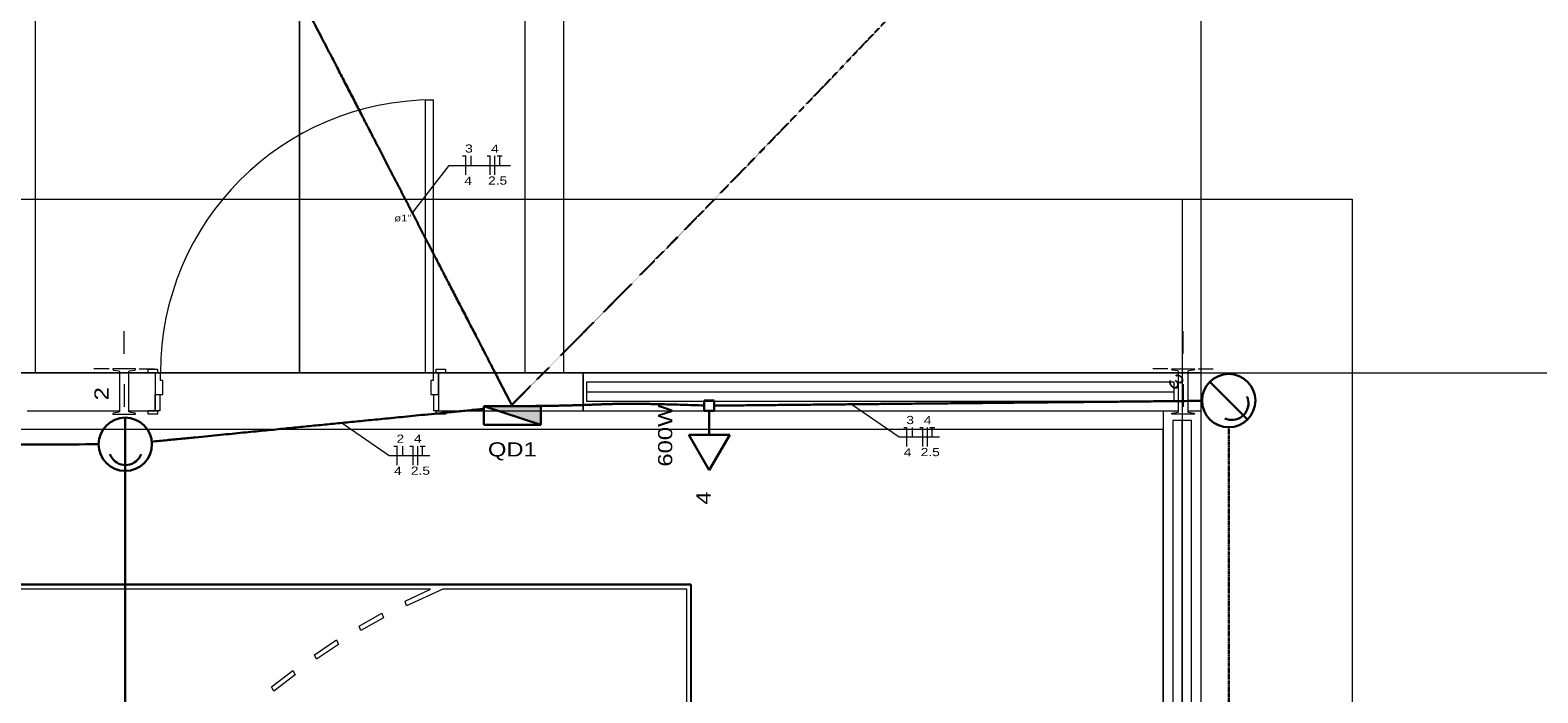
# Model space of a CAD drawing. Header units: millimetres. Extents: x 10050 to 25386, y -10594 to -3144.
# Tile 17 of 29: x 18532 to 20128, y -7674 to -6973. Entities that reach past the tile are written whole.
import ezdxf

# ---------------------------------------------------------------- set-up
doc = ezdxf.new("R2010")
doc.units = ezdxf.units.MM
doc.linetypes.add('JIS_02_1.2', pattern=[0.25, 0.125, -0.125])
for name, color, linetype, lineweight in [('DI-Pontilhado', 7, 'Continuous', 20), ('EL-Condutos', 4, 'Continuous', 30), ('EL-Fios', 9, 'Continuous', 20), ('EL-Textos condutos', 7, 'Continuous', 20), ('EL-Textos fios', 7, 'Continuous', 20), ('P-SIMBOL', 3, 'Continuous', 30), ('Textos', 7, 'Continuous', 5)]:
    doc.layers.add(name, color=color, linetype=linetype, lineweight=lineweight)
for name, color, linetype in [('Interior - Mobiliário', 7, 'Continuous'), ('Linha _ Trama.2D', 7, 'Continuous'), ('Portas ARCHICAD', 7, 'Continuous')]:
    doc.layers.add(name, color=color, linetype=linetype)
doc.styles.add('ARIAL', font='arial.ttf', dxfattribs={"width": 1.2})

msp = doc.modelspace()

# ---------------------------------------------------------------- hatches: boundary and pattern name
at = {"layer": 'P-SIMBOL', "linetype": 'Continuous'}
msp.add_hatch(color=256, dxfattribs=at).paths.add_polyline_path([(19072.07, -7390.39), (19072.07, -7370.41), (19011.88, -7370.41)])

# ---------------------------------------------------------------- linework, layer by layer
at = {"layer": 'DI-Pontilhado'}
for points in [[(18816.68, -4935.3), (18816.68, -7335.3)], [(19096.06, -4935.3), (19096.06, -7335.3)]]:
    msp.add_lwpolyline(points, dxfattribs=at)
msp.add_lwpolyline([(19056.37, -4935.3), (20336.94, -4935.3), (20336.94, -6090.68), (20336.94, -6348.88), (20336.94, -9935.3), (19771.06, -9935.3), (19771.06, -7335.3), (19055.56, -7335.3)], close=True, dxfattribs=at)
at = {"layer": 'EL-Condutos', "linetype": 'JIS_02_1.2'}
for points in [[(19040.53, -7370.08), (19288.36, -7118.3), (19515.84, -6879.33), (19723.92, -6652.75), (19913.58, -6438.12), (20085.76, -6235.02), (20241.43, -6043.01), (20381.55, -5861.67), (20507.08, -5690.57), (20618.97, -5529.28), (20718.19, -5377.38), (20805.7, -5234.42), (20882.46, -5099.99), (20949.42, -4973.66), (21007.55, -4855), (21057.81, -4743.57), (21101.15, -4638.95), (21138.54, -4540.72), (21170.94, -4448.43), (21199.31, -4361.67), (21224.6, -4280.01), (21247.78, -4203.01), (21269.8, -4130.25), (21291.64, -4061.3), (21314.23, -3995.72), (21338.56, -3933.1), (21365.57, -3873.01), (21396.23, -3815), (21431.49, -3758.66), (21472.32, -3703.56), (21519.67, -3649.27)], [(19800.39, -7393.58), (19800.46, -7510.84), (19800.52, -7620.69), (19800.57, -7723.65), (19800.63, -7820.24), (19800.68, -7911.01), (19800.72, -7996.47), (19800.77, -8077.17), (19800.81, -8153.63), (19800.85, -8226.37), (19800.89, -8295.94), (19800.92, -8362.85), (19800.96, -8427.65), (19800.99, -8490.85), (19801.03, -8553), (19801.06, -8614.62), (19801.09, -8676.23), (19801.13, -8738.38), (19801.16, -8801.58), (19801.2, -8866.38), (19801.23, -8933.29), (19801.27, -9002.86), (19801.31, -9075.6), (19801.35, -9152.06), (19801.4, -9232.76), (19801.44, -9318.22), (19801.49, -9408.99), (19801.55, -9505.59), (19801.6, -9608.54), (19801.66, -9718.39), (19801.73, -9835.66)]]:
    msp.add_spline(points, degree=3, dxfattribs=at)
at = {"layer": 'EL-Condutos', "linetype": 'Continuous'}
for points in [[(19041.98, -7370.41), (19031.52, -7350.23), (19021.72, -7331.29), (19012.51, -7313.51), (19003.86, -7296.8), (18995.73, -7281.09), (18988.06, -7266.28), (18980.82, -7252.29), (18973.96, -7239.04), (18967.43, -7226.44), (18961.2, -7214.41), (18955.22, -7202.85), (18949.44, -7191.7), (18943.82, -7180.85), (18938.33, -7170.23), (18932.9, -7159.75), (18927.5, -7149.33), (18922.09, -7138.87), (18916.62, -7128.31), (18911.05, -7117.54), (18905.33, -7106.5), (18899.41, -7095.08), (18893.27, -7083.21), (18886.84, -7070.8), (18880.1, -7057.77), (18872.98, -7044.03), (18865.46, -7029.49), (18857.48, -7014.08), (18849, -6997.7), (18839.98, -6980.28), (18830.37, -6961.72)], [(19012.11, -7373.36), (18995.93, -7374.96), (18980.67, -7376.46), (18966.28, -7377.88), (18952.68, -7379.22), (18939.81, -7380.49), (18927.61, -7381.7), (18916, -7382.84), (18904.92, -7383.94), (18894.3, -7384.98), (18884.08, -7385.99), (18874.18, -7386.97), (18864.55, -7387.92), (18855.12, -7388.85), (18845.82, -7389.77), (18836.58, -7390.68), (18827.33, -7391.59), (18818.02, -7392.51), (18808.57, -7393.44), (18798.91, -7394.4), (18788.99, -7395.38), (18778.72, -7396.39), (18768.06, -7397.44), (18756.92, -7398.54), (18745.25, -7399.69), (18732.97, -7400.9), (18720.03, -7402.18), (18706.35, -7403.53), (18691.86, -7404.96), (18676.5, -7406.47), (18660.21, -7408.08)], [(19041.98, -7370.41), (19052.68, -7370.4), (19062.48, -7370.35), (19071.47, -7370.28), (19079.69, -7370.18), (19087.21, -7370.06), (19094.11, -7369.93), (19100.46, -7369.78), (19106.3, -7369.62), (19111.72, -7369.45), (19116.79, -7369.28), (19121.55, -7369.11), (19126.09, -7368.94), (19130.48, -7368.77), (19134.76, -7368.61), (19139.02, -7368.47), (19143.33, -7368.33), (19147.73, -7368.22), (19152.31, -7368.13), (19157.14, -7368.06), (19162.26, -7368.02), (19167.77, -7368), (19173.71, -7368.03), (19180.16, -7368.09), (19187.18, -7368.19), (19194.84, -7368.33), (19203.21, -7368.52), (19212.35, -7368.76), (19222.34, -7369.05), (19233.22, -7369.39), (19245.09, -7369.8)], [(19772.06, -7364.89), (19748.3, -7365.12), (19725.98, -7365.34), (19705.02, -7365.55), (19685.29, -7365.74), (19666.7, -7365.92), (19649.13, -7366.09), (19632.48, -7366.26), (19616.64, -7366.41), (19601.5, -7366.56), (19586.96, -7366.7), (19572.91, -7366.84), (19559.24, -7366.97), (19545.84, -7367.1), (19532.61, -7367.23), (19519.44, -7367.36), (19506.21, -7367.49), (19492.84, -7367.62), (19479.19, -7367.75), (19465.18, -7367.89), (19450.69, -7368.03), (19435.62, -7368.18), (19419.85, -7368.33), (19403.28, -7368.5), (19385.81, -7368.67), (19367.31, -7368.85), (19347.7, -7369.04), (19326.86, -7369.24), (19304.68, -7369.46), (19281.05, -7369.69), (19255.88, -7369.94)], [(18603.68, -7410.88), (18549.27, -7410.94), (18498.23, -7411), (18450.34, -7411.05), (18405.34, -7411.1), (18363, -7411.15), (18323.08, -7411.19), (18285.33, -7411.23), (18249.51, -7411.27), (18215.38, -7411.31), (18182.71, -7411.35), (18151.24, -7411.38), (18120.73, -7411.42), (18090.96, -7411.45), (18061.66, -7411.49), (18032.61, -7411.52), (18003.55, -7411.55), (17974.26, -7411.58), (17944.48, -7411.62), (17913.97, -7411.65), (17882.5, -7411.69), (17849.83, -7411.72), (17815.7, -7411.76), (17779.88, -7411.8), (17742.13, -7411.84), (17702.21, -7411.89), (17659.87, -7411.94), (17614.87, -7411.99), (17566.98, -7412.04), (17515.94, -7412.1), (17461.53, -7412.16)], [(18632.18, -7439.24), (18632.09, -7554.22), (18632, -7661.93), (18631.92, -7762.88), (18631.85, -7857.59), (18631.78, -7946.58), (18631.71, -8030.38), (18631.65, -8109.51), (18631.59, -8184.47), (18631.53, -8255.8), (18631.48, -8324.01), (18631.43, -8389.62), (18631.38, -8453.15), (18631.33, -8515.12), (18631.28, -8576.06), (18631.23, -8636.47), (18631.18, -8696.89), (18631.14, -8757.82), (18631.09, -8819.79), (18631.04, -8883.33), (18630.98, -8948.94), (18630.93, -9017.15), (18630.87, -9088.47), (18630.81, -9163.44), (18630.75, -9242.56), (18630.68, -9326.36), (18630.61, -9415.36), (18630.54, -9510.07), (18630.46, -9611.02), (18630.37, -9718.72), (18630.28, -9833.7)]]:
    msp.add_spline(points, degree=3, dxfattribs=at)
at = {"layer": 'EL-Fios'}
for p, q in [((18989.24, -7105.79), (18992.58, -7105.79)), ((18992.58, -7125.79), (18992.58, -7105.79)), ((18998.54, -7115.79), (18998.54, -7105.79)), ((19015.27, -7105.79), (19018.61, -7105.79)), ((19018.61, -7125.79), (19018.61, -7105.79)), ((19023.61, -7125.79), (19023.61, -7105.79)), ((19025.94, -7105.79), (19031.27, -7105.79)), ((19028.61, -7115.79), (19028.61, -7105.79)), ((19456.33, -7393.07), (19459.67, -7393.07)), ((19459.67, -7413.07), (19459.67, -7393.07)), ((19465.63, -7403.07), (19465.63, -7393.07)), ((19473.27, -7393.07), (19476.6, -7393.07)), ((19476.6, -7413.07), (19476.6, -7393.07)), ((19481.6, -7413.07), (19481.6, -7393.07)), ((19483.93, -7393.07), (19489.27, -7393.07)), ((19486.6, -7403.07), (19486.6, -7393.07)), ((18916.63, -7412.77), (18919.96, -7412.77)), ((18919.96, -7432.77), (18919.96, -7412.77)), ((18925.93, -7422.77), (18925.93, -7412.77)), ((18933.56, -7412.77), (18936.89, -7412.77)), ((18936.89, -7432.77), (18936.89, -7412.77)), ((18941.89, -7432.77), (18941.89, -7412.77)), ((18944.23, -7412.77), (18949.56, -7412.77)), ((18946.89, -7422.77), (18946.89, -7412.77))]:
    msp.add_line(p, q, dxfattribs=at)
at = {"layer": 'EL-Textos fios'}
for p, q in [((18936.17, -7166.07), (18975.09, -7115.79)), ((18975.09, -7115.79), (19040.19, -7115.79)), ((19401.17, -7368.52), (19451.33, -7403.07)), ((18861.46, -7388.22), (18911.63, -7422.77)), ((19451.33, -7403.07), (19494.27, -7403.07)), ((18911.63, -7422.77), (18954.56, -7422.77))]:
    msp.add_line(p, q, dxfattribs=at)
at = {"layer": 'Interior - Mobiliário', "color": 124, "linetype": 'Continuous', "lineweight": 0}
for p, q in [((19120.43, -7345.29), (19120.43, -7365.29)), ((19742.69, -7345.29), (19120.43, -7345.29)), ((19120.43, -7355.29), (19742.69, -7355.29)), ((19742.69, -7365.29), (19742.69, -7345.29)), ((19120.43, -7365.29), (19742.69, -7365.29)), ((19761.06, -7385.82), (19741.06, -7385.82)), ((19741.06, -7385.82), (19741.06, -8612.14)), ((19751.06, -8612.14), (19751.06, -7385.82)), ((19761.06, -8612.14), (19761.06, -7385.82))]:
    msp.add_line(p, q, dxfattribs=at)
at = {"layer": 'Interior - Mobiliário', "color": 102, "linetype": 'Continuous', "lineweight": 0}
for p, q in [((19731.06, -7395.34), (15171.06, -7395.34)), ((19731.06, -9882.04), (19731.06, -7395.34)), ((15671.06, -7558.69), (19231.06, -7558.69)), ((19231.06, -7558.69), (15671.06, -7558.69)), ((18955.34, -7564.09), (17453.29, -7564.09)), ((18928.41, -7576.75), (18955.34, -7564.09)), ((18968.55, -7564.09), (18930.09, -7581.75)), ((19226.61, -7564.09), (18968.55, -7564.09)), ((19226.61, -7828.71), (19226.61, -7564.09)), ((19231.06, -7558.69), (19231.06, -9718.69)), ((19231.06, -9718.69), (19231.06, -7558.69)), ((18930.09, -7581.75), (18928.41, -7576.75)), ((18879.68, -7603.21), (18903.86, -7589.49)), ((18905.68, -7594.41), (18881.63, -7608.06)), ((18903.86, -7589.49), (18905.68, -7594.41)), ((18881.63, -7608.06), (18879.68, -7603.21)), ((18832.51, -7633.56), (18855.88, -7617.91)), ((18857.97, -7622.68), (18834.72, -7638.24)), ((18855.88, -7617.91), (18857.97, -7622.68)), ((18834.72, -7638.24), (18832.51, -7633.56)), ((18787.1, -7667.65), (18809.57, -7650.14)), ((18811.91, -7654.74), (18789.57, -7672.14)), ((18809.57, -7650.14), (18811.91, -7654.74)), ((18789.57, -7672.14), (18787.1, -7667.65))]:
    msp.add_line(p, q, dxfattribs=at)
at = {"layer": 'Linha _ Trama.2D', "color": 97, "linetype": 'Continuous', "lineweight": 0}
for p, q in [((19751.06, -7152.3), (19751.06, -10118.3)), ((18631.06, -7315.11), (18631.06, -7291.11)), ((19752.06, -7315.11), (19752.06, -7291.11)), ((18501.06, -7335.3), (20271.12, -7335.3)), ((18615.06, -7331.11), (18599.06, -7331.11)), ((18647.06, -7331.11), (18663.06, -7331.11)), ((18663.81, -7335.3), (18656.41, -7335.3)), ((18663.81, -7335.3), (18663.81, -7358.3)), ((18963.81, -7335.3), (18971.21, -7335.3)), ((18963.81, -7335.3), (18963.81, -7358.3)), ((19736.06, -7331.11), (19720.06, -7331.11)), ((19768.06, -7331.11), (19784.06, -7331.11)), ((18631.06, -7347.11), (18631.06, -7371.11)), ((19752.06, -7347.11), (19752.06, -7371.11)), ((18663.81, -7358.3), (18663.81, -7375.3)), ((18963.81, -7358.3), (18963.81, -7375.3)), ((18663.81, -7375.3), (18656.41, -7375.3)), ((18963.81, -7375.3), (18971.21, -7375.3))]:
    msp.add_line(p, q, dxfattribs=at)
for points in [[(18816.68, -7335.3), (18816.68, -4935.3)], [(18537.31, -7335.3), (18537.31, -6915.3)], [(14931.06, -7151.38), (19931.06, -7151.38)], [(19931.06, -7151.38), (19931.06, -8634.38)], [(18626.12, -7335.3), (18528.43, -7335.3)], [(18816.68, -7335.3), (18537.31, -7335.3)], [(18663.81, -7335.3), (18636, -7335.3)], [(19096.06, -7335.3), (18816.68, -7335.3)], [(19116.95, -7335.3), (18963.81, -7335.3)], [(19747.12, -7335.3), (19116.95, -7335.3)], [(19116.95, -7335.3), (19116.95, -7375.3)], [(19116.95, -7375.3), (19116.95, -7335.3)], [(18528.43, -7375.3), (18626.12, -7375.3)], [(18636, -7375.3), (18663.81, -7375.3)], [(18963.81, -7375.3), (19116.95, -7375.3)], [(19116.95, -7375.3), (19747.12, -7375.3)], [(19731.06, -7375.3), (19747.12, -7375.3)], [(19731.06, -7375.3), (19731.06, -9895.3)], [(19757, -7375.3), (19771.06, -7375.3)], [(19771.06, -9895.3), (19771.06, -7375.3)]]:
    msp.add_lwpolyline(points, dxfattribs=at)
for points in [[(19096.06, -6885.3), (19096.06, -7335.3), (19771.06, -7335.3), (19771.06, -6885.3)], [(15091.06, -9935.3), (19114.84, -9935.3), (19771.06, -9935.3), (19771.06, -7335.3), (15091.06, -7335.3)], [(18643.06, -7379.11), (18643.06, -7378.61), (18642.86, -7378.09), (18642.37, -7377.82), (18636.69, -7377.02), (18636.2, -7376.76), (18636, -7376.23), (18636, -7333.99), (18636.2, -7333.46), (18636.69, -7333.2), (18642.37, -7332.4), (18642.86, -7332.13), (18643.06, -7331.61), (18643.06, -7331.11), (18636, -7331.11), (18626.12, -7331.11), (18619.06, -7331.11), (18619.06, -7331.61), (18619.26, -7332.13), (18619.75, -7332.4), (18625.43, -7333.2), (18625.92, -7333.46), (18626.12, -7333.99), (18626.12, -7376.23), (18625.92, -7376.76), (18625.43, -7377.02), (18619.75, -7377.82), (18619.26, -7378.09), (18619.06, -7378.61), (18619.06, -7379.11), (18626.12, -7379.11), (18636, -7379.11)], [(19740.06, -7379.11), (19740.06, -7378.61), (19740.26, -7378.09), (19740.75, -7377.82), (19746.43, -7377.02), (19746.92, -7376.76), (19747.12, -7376.23), (19747.12, -7333.99), (19746.92, -7333.46), (19746.43, -7333.2), (19740.75, -7332.4), (19740.26, -7332.13), (19740.06, -7331.61), (19740.06, -7331.11), (19747.12, -7331.11), (19757, -7331.11), (19764.06, -7331.11), (19764.06, -7331.61), (19763.86, -7332.13), (19763.37, -7332.4), (19757.69, -7333.2), (19757.2, -7333.46), (19757, -7333.99), (19757, -7376.23), (19757.2, -7376.76), (19757.69, -7377.02), (19763.37, -7377.82), (19763.86, -7378.09), (19764.06, -7378.61), (19764.06, -7379.11), (19757, -7379.11), (19747.12, -7379.11)], [(15670.46, -7559.66), (19231.37, -7559.66), (19231.37, -9714.28), (15670.46, -9714.28)]]:
    msp.add_lwpolyline(points, close=True, dxfattribs=at)
at = {"layer": 'P-SIMBOL'}
for p, q in [((19780.4, -7344.64), (19820.35, -7384.59)), ((19072.07, -7370.41), (19011.88, -7370.41)), ((19011.88, -7390.39), (19011.88, -7370.41)), ((19072.07, -7390.39), (19011.88, -7370.41)), ((19072.07, -7390.39), (19072.07, -7370.41)), ((19245.11, -7364.69), (19255.71, -7364.69)), ((19245.11, -7375.3), (19245.11, -7364.69)), ((19255.71, -7364.69), (19255.71, -7375.3)), ((18632.2, -7382.6), (18632.2, -7439.1)), ((19255.71, -7375.3), (19245.11, -7375.3)), ((19250.41, -7400.9), (19250.41, -7375.3)), ((19072.07, -7390.39), (19011.88, -7390.39)), ((19250.41, -7438.4), (19228.76, -7400.9)), ((19228.76, -7400.9), (19272.06, -7400.9)), ((19272.06, -7400.9), (19250.41, -7438.4))]:
    msp.add_line(p, q, dxfattribs=at)
for points in [[(19796.29, -7383.48), (19798.51, -7384.33), (19800.83, -7384.87), (19803.2, -7385.09), (19805.57, -7384.99), (19807.92, -7384.57), (19810.18, -7383.84), (19812.33, -7382.81), (19814.31, -7381.5), (19816.1, -7379.93), (19817.67, -7378.14), (19818.98, -7376.15), (19820.01, -7374.01), (19820.74, -7371.75), (19821.16, -7369.4), (19821.26, -7367.03), (19821.04, -7364.66), (19820.5, -7362.34), (19819.65, -7360.12)], [(18615.97, -7421.29), (18616.95, -7423.47), (18618.2, -7425.48), (18619.72, -7427.32), (18621.47, -7428.93), (18623.43, -7430.28), (18625.54, -7431.37), (18627.79, -7432.16), (18630.12, -7432.64), (18632.49, -7432.8), (18634.87, -7432.64), (18637.2, -7432.16), (18639.44, -7431.37), (18641.56, -7430.28), (18643.51, -7428.93), (18645.26, -7427.32), (18646.78, -7425.48), (18648.04, -7423.47), (18649.01, -7421.29)]]:
    msp.add_lwpolyline(points, dxfattribs=at)
for centre in [(19800.38, -7364.62), (18632.2, -7410.84)]:
    msp.add_circle(centre, 28.25, dxfattribs=at)
at = {"layer": 'Portas ARCHICAD', "color": 30, "linetype": 'Continuous', "lineweight": 0}
for p, q in [((18950.21, -7335.3), (18950.21, -7046.5)), ((18950.21, -7046.5), (18958.21, -7046.5)), ((18958.21, -7046.5), (18958.21, -7335.3)), ((18656.41, -7335.3), (18656.41, -7331.5)), ((18656.41, -7331.5), (18666.41, -7331.5)), ((18666.41, -7335.3), (18656.41, -7335.3)), ((18669.41, -7335.3), (18663.81, -7335.3)), ((18663.81, -7335.3), (18663.81, -7358.3)), ((18666.41, -7331.5), (18666.41, -7335.3)), ((18669.41, -7343.3), (18669.41, -7335.3)), ((18958.21, -7335.3), (18950.21, -7335.3)), ((18963.81, -7335.3), (18958.21, -7335.3)), ((18958.21, -7335.3), (18958.21, -7343.3)), ((18961.21, -7331.5), (18971.21, -7331.5)), ((18961.21, -7335.3), (18961.21, -7331.5)), ((18971.21, -7335.3), (18961.21, -7335.3)), ((18963.81, -7358.3), (18963.81, -7335.3)), ((18971.21, -7331.5), (18971.21, -7335.3)), ((18671.81, -7343.3), (18669.41, -7343.3)), ((18671.81, -7358.3), (18671.81, -7343.3)), ((18958.21, -7343.3), (18955.81, -7343.3)), ((18955.81, -7343.3), (18955.81, -7358.3)), ((18663.81, -7375.3), (18663.81, -7358.3)), ((18663.81, -7358.3), (18668.81, -7358.3)), ((18663.81, -7358.3), (18671.81, -7358.3)), ((18668.81, -7358.3), (18668.81, -7375.3)), ((18955.81, -7358.3), (18963.81, -7358.3)), ((18958.81, -7375.3), (18958.81, -7358.3)), ((18958.81, -7358.3), (18963.81, -7358.3)), ((18963.81, -7358.3), (18963.81, -7375.3)), ((18656.41, -7379.1), (18656.41, -7375.3)), ((18656.41, -7375.3), (18666.41, -7375.3)), ((18666.41, -7379.1), (18656.41, -7379.1)), ((18668.81, -7375.3), (18663.81, -7375.3)), ((18666.41, -7375.3), (18666.41, -7379.1)), ((18963.81, -7375.3), (18958.81, -7375.3)), ((18961.21, -7375.3), (18971.21, -7375.3)), ((18961.21, -7379.1), (18961.21, -7375.3)), ((18971.21, -7379.1), (18961.21, -7379.1)), ((18971.21, -7375.3), (18971.21, -7379.1))]:
    msp.add_line(p, q, dxfattribs=at)
at = {"layer": 'Portas ARCHICAD', "color": 7, "linetype": 'Continuous', "lineweight": 0}
for p, q in [((18663.81, -7335.3), (18656.41, -7335.3)), ((18663.81, -7335.3), (18656.41, -7335.3)), ((18663.81, -7335.3), (18663.81, -7358.3)), ((18663.81, -7335.3), (18663.81, -7358.3)), ((18963.81, -7335.3), (18963.81, -7358.3)), ((18963.81, -7335.3), (18963.81, -7358.3)), ((18963.81, -7335.3), (18971.21, -7335.3)), ((18963.81, -7335.3), (18971.21, -7335.3)), ((18663.81, -7358.3), (18663.81, -7375.3)), ((18663.81, -7358.3), (18663.81, -7375.3)), ((18963.81, -7358.3), (18963.81, -7375.3)), ((18963.81, -7358.3), (18963.81, -7375.3)), ((18663.81, -7375.3), (18656.41, -7375.3)), ((18663.81, -7375.3), (18656.41, -7375.3)), ((18963.81, -7375.3), (18971.21, -7375.3)), ((18963.81, -7375.3), (18971.21, -7375.3))]:
    msp.add_line(p, q, dxfattribs=at)
at = {"layer": 'Portas ARCHICAD', "color": 30, "linetype": 'Continuous', "lineweight": 0}
msp.add_arc((18958.21, -7335.3), 288.8, 90, 180, dxfattribs=at)

# ---------------------------------------------------------------- texts
at = {"layer": 'EL-Textos condutos', "insert": (18926.04, -7175.15), "char_height": 7.06, "width": 25.416, "attachment_point": 8, "line_spacing_factor": 0.798, "style": 'ARIAL'}
msp.add_mtext('ø1"', dxfattribs=at)
at = {"layer": 'EL-Textos fios', "width": 10.4, "attachment_point": 8, "line_spacing_factor": 0.798, "style": 'ARIAL'}
for s, insert, char_height in [('3', (18996.05, -7102.33), 8.67), ('4', (19023.61, -7102.33), 8.67), ('4', (18995.18, -7136.38), 8.67), ('2.5', (19026.41, -7136.24), 8.667), ('3', (19463.14, -7389.61), 8.67), ('4', (19481.61, -7389.61), 8.67), ('2', (18923.43, -7409.31), 8.67), ('4', (18941.9, -7409.31), 8.67), ('4', (19460.47, -7423.65), 8.67), ('2.5', (19484.4, -7423.52), 8.667), ('4', (18920.76, -7443.36), 8.67), ('2.5', (18944.69, -7443.23), 8.667)]:
    msp.add_mtext(s, dxfattribs=dict(at, insert=insert, char_height=char_height))
at = {"layer": 'Textos', "char_height": 15, "attachment_point": 8, "line_spacing_factor": 0.6, "style": 'ARIAL'}
for s, insert, width, rotation in [('3', (19739.5, -7349.87), 23.3584, 315.00074), ('2', (18614.58, -7357.37), 23.3584, 90.00021), ('600W', (19211.46, -7401.63), 109.7168, 90.00021), ('4', (19251.93, -7467.79), 23.3584, 90.00021)]:
    msp.add_mtext(s, dxfattribs=dict(at, insert=insert, width=width, rotation=rotation))
at = {"layer": 'Textos', "insert": (19041.98, -7427.89), "char_height": 15, "width": 86.3584, "attachment_point": 8, "line_spacing_factor": 0.6, "style": 'ARIAL'}
msp.add_mtext('QD1', dxfattribs=at)

doc.saveas('drawing.dxf')
